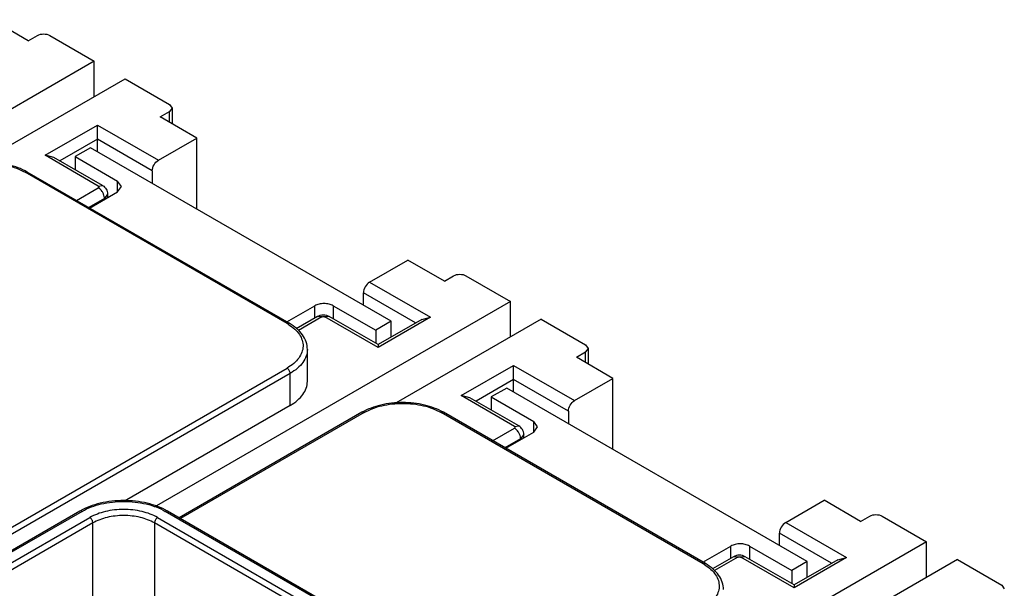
# Model space of a CAD drawing. Header units: millimetres. Extents: x 20 to 158, y 29 to 220.
# Tile 9 of 9: x 97 to 142, y 186 to 212. Entities that reach past the tile are written whole.
import ezdxf

# ---------------------------------------------------------------- set-up
doc = ezdxf.new("R2010")
doc.units = ezdxf.units.MM
doc.header["$LTSCALE"] = 16.212706
doc.layers.get('0').update_dxf_attribs({"linetype": 'CONTINUOUS'})

msp = doc.modelspace()

# ---------------------------------------------------------------- linework, layer by layer
at = {"color": 7, "linetype": 'Continuous'}
for p, q in [((97.346, 210.698), (95.671, 211.665)), ((97.346, 210.698), (97.77, 210.943)), ((98.336, 210.943), (100.373, 209.767)), ((100.373, 209.767), (84.026, 200.329)), ((100.373, 208.134), (100.373, 209.767)), ((95.134, 205.109), (101.787, 208.95)), ((101.787, 208.95), (103.825, 207.774)), ((103.401, 207.202), (103.825, 207.447)), ((103.825, 207.774), (103.942, 207.611)), ((103.942, 207.611), (103.825, 207.447)), ((103.825, 206.957), (103.825, 207.447)), ((103.942, 207.611), (103.942, 206.89)), ((105.076, 206.235), (103.401, 207.202)), ((98.118, 205.444), (100.523, 206.832)), ((100.523, 205.607), (100.523, 206.832)), ((100.523, 206.832), (103.316, 205.219)), ((100.523, 206.179), (98.801, 205.185)), ((103.033, 204.729), (100.523, 206.179)), ((103.316, 205.219), (105.076, 206.235)), ((105.076, 202.979), (105.076, 206.235)), ((100.204, 205.791), (99.497, 205.383)), ((113.993, 197.83), (100.204, 205.791)), ((100.558, 204.035), (98.118, 205.444)), ((98.518, 205.348), (98.118, 205.444)), ((100.758, 204.055), (98.518, 205.348)), ((99.497, 205.383), (99.497, 204.783)), ((99.497, 205.383), (101.442, 204.26)), ((109.22, 197.728), (97.199, 204.668)), ((109.32, 197.738), (97.299, 204.678)), ((103.033, 204.729), (103.033, 204.158)), ((101.442, 203.77), (101.442, 204.26)), ((101.618, 204.015), (101.442, 204.26)), ((99.556, 203.375), (100.558, 203.954)), ((100.157, 203.028), (101.442, 203.77)), ((100.558, 204.035), (100.758, 204.055)), ((101.442, 203.77), (101.618, 204.015)), ((100.841, 203.464), (100.122, 203.049)), ((100.987, 203.668), (100.841, 203.464)), ((100.841, 203.464), (100.841, 203.423)), ((100.987, 203.668), (100.987, 203.508)), ((113.003, 199.626), (114.763, 200.642)), ((116.438, 199.675), (114.763, 200.642)), ((116.438, 199.675), (116.862, 199.92)), ((117.428, 199.92), (119.465, 198.744)), ((113.003, 199.626), (115.796, 198.014)), ((112.72, 198.565), (112.72, 199.137)), ((115.113, 197.755), (112.72, 199.137)), ((119.465, 198.744), (103.118, 189.306)), ((109.208, 197.803), (110.493, 198.545)), ((110.493, 197.986), (110.493, 198.545)), ((111.341, 198.545), (111.341, 197.945)), ((111.341, 198.545), (113.286, 197.422)), ((119.465, 197.111), (119.465, 198.744)), ((110.611, 198.054), (109.64, 197.493)), ((110.811, 198.034), (109.741, 197.416)), ((110.811, 198.034), (110.611, 198.054)), ((111.152, 198.054), (110.952, 198.034)), ((113.392, 196.626), (110.952, 198.034)), ((113.392, 196.761), (111.152, 198.054)), ((115.796, 198.014), (113.392, 196.626)), ((115.396, 197.918), (113.392, 196.761)), ((120.879, 197.928), (114.226, 194.087)), ((115.396, 197.918), (115.796, 198.014)), ((120.879, 197.928), (122.917, 196.751)), ((113.993, 197.83), (113.286, 197.422)), ((113.286, 197.422), (113.286, 196.822)), ((113.993, 197.108), (113.993, 197.83)), ((110.152, 195.075), (110.152, 196.544)), ((113.392, 196.761), (113.392, 196.626)), ((122.917, 196.751), (123.034, 196.588)), ((123.034, 196.588), (122.917, 196.425)), ((123.034, 196.588), (123.034, 195.867)), ((122.492, 196.18), (122.917, 196.425)), ((124.167, 195.213), (122.492, 196.18)), ((122.917, 195.935), (122.917, 196.425)), ((77.471, 177.357), (109.22, 195.687)), ((117.21, 194.421), (119.615, 195.809)), ((119.615, 194.585), (119.615, 195.809)), ((119.615, 195.809), (122.408, 194.197)), ((109.362, 195.442), (77.471, 177.03)), ((109.362, 193.972), (109.362, 195.442)), ((119.615, 195.156), (117.893, 194.162)), ((122.125, 193.707), (119.615, 195.156)), ((122.408, 194.197), (124.167, 195.213)), ((124.167, 191.956), (124.167, 195.213)), ((119.296, 194.768), (118.589, 194.36)), ((133.085, 186.808), (119.296, 194.768)), ((117.61, 194.326), (117.21, 194.421)), ((119.65, 193.013), (117.21, 194.421)), ((119.85, 193.033), (117.61, 194.326)), ((118.589, 194.36), (118.589, 193.761)), ((118.589, 194.36), (120.534, 193.237)), ((109.362, 193.972), (101.767, 189.588)), ((112.656, 193.656), (104.27, 188.814)), ((112.756, 193.646), (104.329, 188.781)), ((128.312, 186.706), (116.291, 193.646)), ((128.412, 186.716), (116.391, 193.656)), ((122.125, 193.707), (122.125, 193.135)), ((118.648, 192.353), (119.65, 192.931)), ((119.65, 193.013), (119.85, 193.033)), ((120.534, 192.748), (120.534, 193.237)), ((120.71, 192.993), (120.534, 193.237)), ((120.534, 192.748), (120.71, 192.993)), ((119.933, 192.441), (119.214, 192.026)), ((119.249, 192.006), (120.534, 192.748)), ((120.079, 192.645), (119.933, 192.441)), ((119.933, 192.441), (119.933, 192.401)), ((120.079, 192.485), (120.079, 192.645)), ((132.095, 188.604), (133.855, 189.62)), ((135.53, 188.653), (133.855, 189.62)), ((99.716, 189.124), (90.382, 183.735)), ((99.816, 189.114), (90.482, 183.725)), ((90.977, 183.521), (100.169, 188.829)), ((103.28, 188.829), (112.897, 183.276)), ((113.392, 183.481), (103.634, 189.114)), ((113.492, 183.49), (103.734, 189.124)), ((135.53, 188.653), (135.954, 188.898)), ((136.52, 188.898), (138.557, 187.722)), ((100.311, 188.584), (91.118, 183.276)), ((100.311, 184.111), (100.311, 188.584)), ((103.139, 188.584), (103.139, 184.134)), ((112.756, 183.031), (103.139, 188.584)), ((132.095, 188.604), (134.888, 186.991)), ((131.812, 187.543), (131.812, 188.114)), ((134.205, 186.732), (131.812, 188.114)), ((138.557, 187.722), (122.21, 178.284)), ((128.3, 186.78), (129.585, 187.522)), ((129.585, 186.963), (129.585, 187.522)), ((130.433, 187.522), (130.433, 186.923)), ((130.433, 187.522), (132.378, 186.399)), ((138.557, 186.089), (138.557, 187.722)), ((129.703, 187.032), (128.732, 186.471)), ((129.903, 187.012), (129.703, 187.032)), ((130.244, 187.032), (130.044, 187.012)), ((132.484, 185.739), (130.244, 187.032)), ((129.903, 187.012), (128.833, 186.394)), ((132.484, 185.603), (130.044, 187.012)), ((133.085, 186.808), (132.378, 186.399)), ((134.888, 186.991), (132.484, 185.603)), ((134.488, 186.896), (132.484, 185.739)), ((133.085, 186.086), (133.085, 186.808)), ((139.971, 186.905), (133.318, 183.064)), ((134.488, 186.896), (134.888, 186.991)), ((139.971, 186.905), (142.009, 185.729)), ((132.378, 186.399), (132.378, 185.8)), ((132.484, 185.739), (132.484, 185.603)), ((142.009, 185.729), (142.126, 185.566))]:
    msp.add_line(p, q, dxfattribs=at)
for centre in [(108.085, 195.762), (127.177, 184.74)]:
    msp.add_arc(centre, 2.27, 58.3257, 60.0064, dxfattribs=at)
for points, knots in [([(97.77, 210.943), (97.854, 210.991), (98.053, 211.03), (98.252, 210.991), (98.336, 210.943)], [0, 0, 0, 0, 0.499999, 1, 1, 1, 1]), ([(97.299, 204.678), (97.032, 204.832), (96.416, 205.057), (95.431, 205.164), (94.447, 205.057), (93.831, 204.832), (93.564, 204.678)], [0, 0, 0, 0, 0.23868, 0.500004, 0.761325, 1, 1, 1, 1]), ([(93.664, 204.668), (93.915, 204.813), (94.498, 205.025), (95.431, 205.126), (96.365, 205.025), (96.948, 204.813), (97.199, 204.668)], [0, 0, 0, 0, 0.237252, 0.5, 0.762747, 1, 1, 1, 1]), ([(103.033, 204.729), (103.033, 204.826), (103.099, 205.018), (103.232, 205.171), (103.316, 205.219)], [0, 0, 0, 0, 0.500002, 1, 1, 1, 1]), ([(97.299, 204.678), (97.286, 204.686), (97.249, 204.691), (97.216, 204.678), (97.199, 204.668)], [0, 0, 0, 0, 0.449978, 1, 1, 1, 1]), ([(100.558, 204.035), (100.568, 204.029), (100.587, 204.015), (100.588, 203.99), (100.585, 203.981)], [0, 0, 0, 0, 0.551515, 1, 1, 1, 1]), ([(100.585, 203.981), (100.583, 203.979), (100.577, 203.967), (100.567, 203.959), (100.558, 203.954)], [0, 0, 0, 0, 0.224557, 1, 1, 1, 1]), ([(100.761, 203.737), (100.751, 203.756), (100.707, 203.825), (100.651, 203.887), (100.603, 203.923)], [0, 0, 0, 0, 0.260355, 1, 1, 1, 1]), ([(100.758, 204.055), (100.825, 204.016), (100.943, 203.904), (100.987, 203.746), (100.987, 203.668)], [0, 0, 0, 0, 0.499713, 1, 1, 1, 1]), ([(100.841, 203.464), (100.841, 203.476), (100.838, 203.526), (100.828, 203.575), (100.816, 203.611)], [0, 0, 0, 0, 0.234017, 1, 1, 1, 1]), ([(116.862, 199.92), (116.946, 199.969), (117.145, 200.007), (117.344, 199.969), (117.428, 199.92)], [0, 0, 0, 0, 0.499999, 1, 1, 1, 1]), ([(113.003, 199.626), (112.919, 199.578), (112.786, 199.425), (112.72, 199.233), (112.72, 199.137)], [0, 0, 0, 0, 0.499998, 1, 1, 1, 1]), ([(111.341, 198.545), (111.281, 198.579), (111.141, 198.63), (110.917, 198.654), (110.693, 198.63), (110.553, 198.579), (110.493, 198.545)], [0, 0, 0, 0, 0.237244, 0.500001, 0.762757, 1, 1, 1, 1]), ([(110.611, 198.054), (110.692, 198.101), (110.882, 198.149), (111.072, 198.101), (111.152, 198.054)], [0, 0, 0, 0, 0.500028, 1, 1, 1, 1]), ([(110.811, 198.034), (110.817, 198.038), (110.847, 198.051), (110.88, 198.053), (110.905, 198.05)], [0, 0, 0, 0, 0.228592, 1, 1, 1, 1]), ([(110.905, 198.05), (110.909, 198.049), (110.926, 198.046), (110.942, 198.04), (110.952, 198.034)], [0, 0, 0, 0, 0.267187, 1, 1, 1, 1]), ([(109.22, 197.728), (109.237, 197.738), (109.27, 197.751), (109.307, 197.746), (109.32, 197.738)], [0, 0, 0, 0, 0.550022, 1, 1, 1, 1]), ([(109.277, 197.694), (109.381, 197.63), (109.569, 197.492), (109.79, 197.244), (109.927, 196.97), (109.968, 196.683), (109.91, 196.396), (109.758, 196.127), (109.523, 195.883), (109.328, 195.749), (109.22, 195.687)], [0, 0, 0, 0, 0.143078, 0.27142, 0.387268, 0.496272, 0.605941, 0.723607, 0.854437, 1, 1, 1, 1]), ([(110.152, 196.544), (110.152, 196.66), (110.111, 196.898), (109.936, 197.226), (109.666, 197.513), (109.442, 197.668), (109.32, 197.738)], [0, 0, 0, 0, 0.228979, 0.466672, 0.722332, 1, 1, 1, 1]), ([(110.152, 196.544), (110.152, 196.441), (110.114, 196.227), (109.952, 195.928), (109.695, 195.658), (109.48, 195.51), (109.362, 195.442)], [0, 0, 0, 0, 0.217749, 0.450891, 0.710463, 1, 1, 1, 1]), ([(109.362, 195.442), (109.362, 195.49), (109.328, 195.586), (109.262, 195.663), (109.22, 195.687)], [0, 0, 0, 0, 0.500001, 1, 1, 1, 1]), ([(109.362, 193.972), (109.48, 194.041), (109.695, 194.189), (109.952, 194.459), (110.114, 194.757), (110.152, 194.972), (110.152, 195.075)], [0, 0, 0, 0, 0.289542, 0.549119, 0.782256, 1, 1, 1, 1]), ([(116.391, 193.656), (116.124, 193.81), (115.508, 194.035), (114.523, 194.142), (113.539, 194.035), (112.923, 193.81), (112.656, 193.656)], [0, 0, 0, 0, 0.23868, 0.500004, 0.761325, 1, 1, 1, 1]), ([(112.756, 193.646), (113.007, 193.791), (113.59, 194.002), (114.523, 194.103), (115.457, 194.002), (116.04, 193.791), (116.291, 193.646)], [0, 0, 0, 0, 0.237252, 0.5, 0.762747, 1, 1, 1, 1]), ([(122.125, 193.707), (122.125, 193.804), (122.191, 193.995), (122.324, 194.148), (122.408, 194.197)], [0, 0, 0, 0, 0.500002, 1, 1, 1, 1]), ([(112.756, 193.646), (112.739, 193.655), (112.706, 193.669), (112.669, 193.663), (112.656, 193.656)], [0, 0, 0, 0, 0.550022, 1, 1, 1, 1]), ([(116.391, 193.656), (116.378, 193.663), (116.341, 193.669), (116.308, 193.655), (116.291, 193.646)], [0, 0, 0, 0, 0.449978, 1, 1, 1, 1]), ([(119.65, 193.013), (119.66, 193.007), (119.679, 192.992), (119.68, 192.968), (119.677, 192.959)], [0, 0, 0, 0, 0.551515, 1, 1, 1, 1]), ([(119.677, 192.959), (119.675, 192.956), (119.669, 192.945), (119.659, 192.936), (119.65, 192.931)], [0, 0, 0, 0, 0.224557, 1, 1, 1, 1]), ([(119.853, 192.715), (119.843, 192.733), (119.799, 192.802), (119.743, 192.864), (119.695, 192.901)], [0, 0, 0, 0, 0.260352, 1, 1, 1, 1]), ([(120.079, 192.645), (120.079, 192.723), (120.035, 192.882), (119.917, 192.994), (119.85, 193.033)], [0, 0, 0, 0, 0.500217, 1, 1, 1, 1]), ([(119.933, 192.441), (119.933, 192.453), (119.93, 192.503), (119.92, 192.552), (119.908, 192.589)], [0, 0, 0, 0, 0.234016, 1, 1, 1, 1]), ([(103.734, 189.124), (103.447, 189.29), (102.784, 189.532), (101.725, 189.647), (100.666, 189.532), (100.003, 189.29), (99.716, 189.124)], [0, 0, 0, 0, 0.238582, 0.500003, 0.761423, 1, 1, 1, 1]), ([(99.816, 189.114), (100.087, 189.271), (100.717, 189.499), (101.725, 189.608), (102.733, 189.499), (103.363, 189.271), (103.634, 189.114)], [0, 0, 0, 0, 0.237252, 0.5, 0.762747, 1, 1, 1, 1]), ([(99.816, 189.114), (99.799, 189.124), (99.766, 189.137), (99.729, 189.132), (99.716, 189.124)], [0, 0, 0, 0, 0.550022, 1, 1, 1, 1]), ([(103.28, 188.829), (103.06, 188.956), (102.546, 189.142), (101.725, 189.231), (100.904, 189.142), (100.39, 188.956), (100.169, 188.829)], [0, 0, 0, 0, 0.237253, 0.500001, 0.762748, 1, 1, 1, 1]), ([(100.311, 188.584), (100.311, 188.632), (100.278, 188.728), (100.211, 188.804), (100.169, 188.829)], [0, 0, 0, 0, 0.500001, 1, 1, 1, 1]), ([(103.139, 188.584), (102.938, 188.699), (102.471, 188.869), (101.725, 188.95), (100.978, 188.869), (100.511, 188.699), (100.311, 188.584)], [0, 0, 0, 0, 0.237247, 0.5, 0.762753, 1, 1, 1, 1]), ([(103.28, 188.829), (103.239, 188.804), (103.172, 188.728), (103.139, 188.632), (103.139, 188.584)], [0, 0, 0, 0, 0.499998, 1, 1, 1, 1]), ([(103.734, 189.124), (103.721, 189.132), (103.684, 189.137), (103.651, 189.124), (103.634, 189.114)], [0, 0, 0, 0, 0.449978, 1, 1, 1, 1]), ([(135.954, 188.898), (136.038, 188.946), (136.237, 188.985), (136.436, 188.946), (136.52, 188.898)], [0, 0, 0, 0, 0.499999, 1, 1, 1, 1]), ([(132.095, 188.604), (132.011, 188.555), (131.878, 188.402), (131.812, 188.211), (131.812, 188.114)], [0, 0, 0, 0, 0.499998, 1, 1, 1, 1]), ([(130.433, 187.522), (130.373, 187.557), (130.233, 187.608), (130.009, 187.632), (129.785, 187.608), (129.645, 187.557), (129.585, 187.522)], [0, 0, 0, 0, 0.237244, 0.500001, 0.762757, 1, 1, 1, 1]), ([(130.244, 187.032), (130.164, 187.078), (129.974, 187.126), (129.784, 187.078), (129.703, 187.032)], [0, 0, 0, 0, 0.500028, 1, 1, 1, 1]), ([(129.903, 187.012), (129.909, 187.015), (129.939, 187.028), (129.972, 187.031), (129.997, 187.027)], [0, 0, 0, 0, 0.228592, 1, 1, 1, 1]), ([(129.997, 187.027), (130.001, 187.027), (130.018, 187.024), (130.034, 187.018), (130.044, 187.012)], [0, 0, 0, 0, 0.267187, 1, 1, 1, 1]), ([(128.312, 186.706), (128.329, 186.715), (128.362, 186.729), (128.399, 186.723), (128.412, 186.716)], [0, 0, 0, 0, 0.550022, 1, 1, 1, 1]), ([(128.369, 186.672), (128.473, 186.607), (128.661, 186.47), (128.882, 186.221), (129.019, 185.948), (129.06, 185.66), (129.002, 185.374), (128.85, 185.104), (128.615, 184.861), (128.42, 184.726), (128.312, 184.664)], [0, 0, 0, 0, 0.143078, 0.27142, 0.387268, 0.496272, 0.605941, 0.723607, 0.854437, 1, 1, 1, 1]), ([(129.244, 185.522), (129.244, 185.638), (129.203, 185.876), (129.028, 186.203), (128.758, 186.49), (128.534, 186.645), (128.412, 186.716)], [0, 0, 0, 0, 0.228979, 0.466672, 0.722332, 1, 1, 1, 1])]:
    msp.add_open_spline(points, degree=3, knots=knots, dxfattribs=at)
for points in [[(100.603, 203.923), (100.589, 203.934), (100.574, 203.945), (100.558, 203.954)], [(100.816, 203.611), (100.802, 203.655), (100.784, 203.697), (100.761, 203.737)], [(119.695, 192.901), (119.681, 192.912), (119.666, 192.922), (119.65, 192.931)], [(119.908, 192.589), (119.894, 192.633), (119.876, 192.675), (119.853, 192.715)]]:
    msp.add_open_spline(points, degree=3, dxfattribs=at)

doc.saveas('drawing.dxf')
